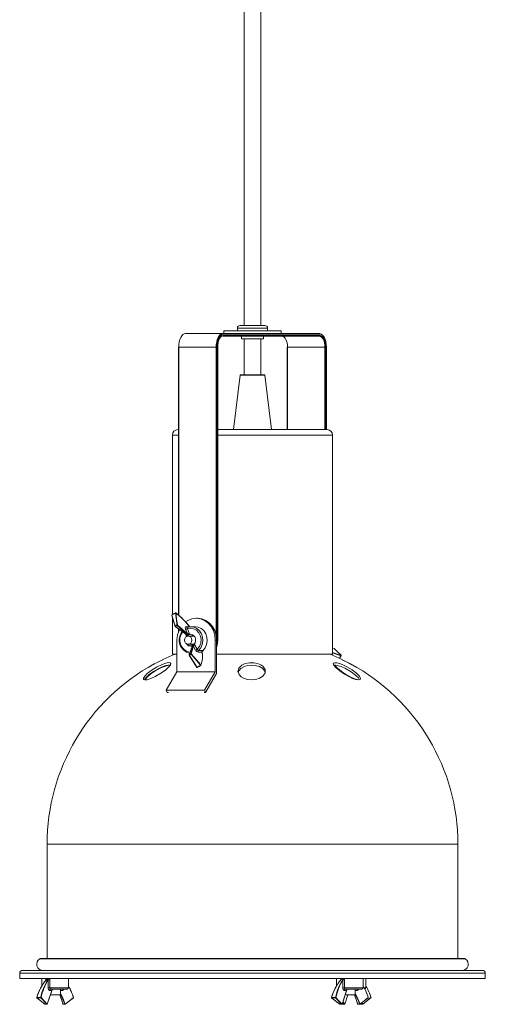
# Model space of a CAD drawing. Header units: millimetres. Extents: x -91 to 307, y -1348 to 90.
# Tile 2 of 3: x 137 to 307, y -1348 to -989. Entities that reach past the tile are written whole.
import ezdxf

# ---------------------------------------------------------------- set-up
doc = ezdxf.new("R2010")
doc.units = ezdxf.units.MM

msp = doc.modelspace()

# ---------------------------------------------------------------- linework, layer by layer
at = {"color": 7, "linetype": 'Continuous', "lineweight": 15}
for p, q in [((218.78, -141.35), (218.78, -1100.43)), ((224.78, -1100.43), (224.78, -141.35)), ((197.29, -1103.33), (246.28, -1103.33)), ((246.45, -1103.53), (211.11, -1103.53)), ((211.28, -1102.33), (211.28, -1103.33)), ((211.28, -1102.33), (232.28, -1102.33)), ((216.28, -1101.43), (216.28, -1102.33)), ((217.28, -1100.43), (226.28, -1100.43)), ((227.28, -1102.33), (227.28, -1101.43)), ((232.28, -1103.33), (232.28, -1102.33)), ((246.28, -1104.33), (210.94, -1104.33)), ((211.11, -1104.13), (246.45, -1104.13)), ((217.73, -1104.33), (217.73, -1105.33)), ((225.84, -1105.33), (217.73, -1105.33)), ((218.78, -1105.33), (218.78, -1118.45)), ((224.78, -1118.45), (224.78, -1105.33)), ((225.84, -1105.33), (225.84, -1104.33)), ((194.76, -1108.33), (194.76, -1206.18)), ((194.76, -1108.33), (208.79, -1108.33)), ((208.79, -1108.33), (208.79, -1215.33)), ((209.08, -1215.33), (209.08, -1108.33)), ((209.1, -1215.33), (209.1, -1108.33)), ((234.46, -1108.33), (234.46, -1138.45)), ((234.46, -1108.33), (248.49, -1108.33)), ((248.8, -1138.45), (248.8, -1108.33)), ((217.27, -1118.54), (214.79, -1138.36)), ((217.37, -1118.45), (226.19, -1118.45)), ((228.77, -1138.36), (226.29, -1118.54)), ((194.76, -1138.45), (194.53, -1138.45)), ((249.03, -1138.45), (209.1, -1138.45)), ((192.53, -1140.45), (192.53, -1206.07)), ((251.03, -1220.45), (251.03, -1140.45)), ((192.3, -1206.29), (193.53, -1210.31)), ((192.53, -1207.05), (192.53, -1220.45)), ((201.69, -1207.33), (201.21, -1207.33)), ((193.57, -1210.36), (197.82, -1213.36)), ((194.35, -1209.83), (198, -1213.02)), ((194.76, -1211.21), (194.76, -1212.21)), ((198, -1213.02), (197.35, -1211.35)), ((197.48, -1210.43), (198.85, -1210.43)), ((197.89, -1210.73), (197.88, -1210.73)), ((198.02, -1210.7), (197.99, -1210.72)), ((198, -1211.15), (198.64, -1212.81)), ((200.98, -1210.45), (199.39, -1210.45)), ((194.21, -1226.87), (194.21, -1215.33)), ((197.62, -1214.05), (197.81, -1213.79)), ((197.92, -1213.86), (197.88, -1213.91)), ((200.43, -1213.83), (198.3, -1213.83)), ((199.19, -1213.27), (198.78, -1213.32)), ((199.91, -1213.83), (199.85, -1213.77)), ((208.21, -1226.87), (208.21, -1215.33)), ((209.1, -1215.33), (208.21, -1215.33)), ((208.79, -1215.33), (208.69, -1216.66)), ((208.69, -1215.33), (208.69, -1227.1)), ((198.3, -1216.83), (200.43, -1216.83)), ((200.12, -1216.83), (200.03, -1217.05)), ((200.17, -1217.05), (200.03, -1217.05)), ((201.03, -1218.95), (200.14, -1217.44)), ((200.34, -1216.83), (200.3, -1216.94)), ((200.75, -1217.16), (201.64, -1218.67)), ((251.61, -1218.4), (251.03, -1218.2)), ((254.14, -1220.88), (251.63, -1218.42)), ((194.21, -1220.45), (192.53, -1220.45)), ((198.63, -1220.85), (201.5, -1225.28)), ((203.38, -1219.78), (202.01, -1219.78)), ((202.09, -1219.11), (203.46, -1219.11)), ((203.38, -1219.66), (203.38, -1219.78)), ((203.42, -1219.41), (203.42, -1219.41)), ((251.03, -1220.45), (208.69, -1220.45)), ((254.58, -1222.49), (254.58, -1222.51)), ((190.3, -1233.64), (194.21, -1226.87)), ((194.21, -1226.87), (208.21, -1226.87)), ((204.3, -1233.64), (208.21, -1226.87)), ((208.6, -1227.48), (204.61, -1234.4)), ((190.61, -1234.4), (190.3, -1233.64)), ((190.3, -1233.64), (204.3, -1233.64)), ((190.61, -1234.4), (191.11, -1234.4)), ((204.11, -1234.4), (204.61, -1234.4)), ((204.61, -1234.4), (204.3, -1233.64)), ((146.78, -1289.88), (146.78, -1331.64)), ((296.78, -1331.64), (296.78, -1289.88)), ((299.23, -1331.64), (144.34, -1331.64)), ((136.78, -1336.96), (136.78, -1338.96)), ((137.78, -1335.96), (305.78, -1335.96)), ((306.78, -1338.96), (306.78, -1336.96)), ((136.78, -1338.96), (306.78, -1338.96)), ((144.82, -1338.96), (144.82, -1341.73)), ((147.18, -1342.26), (147.18, -1339.43)), ((147.81, -1339.43), (147.18, -1339.43)), ((147.81, -1339.43), (147.81, -1342.26)), ((154.59, -1342.26), (154.59, -1338.96)), ((252.43, -1338.96), (252.43, -1341.73)), ((254.78, -1342.26), (254.78, -1339.43)), ((255.42, -1339.43), (254.78, -1339.43)), ((255.42, -1339.43), (255.42, -1342.26)), ((262.2, -1342.26), (262.2, -1338.96)), ((263.21, -1342.26), (263.21, -1338.96)), ((146.87, -1348.26), (148.58, -1343.1)), ((146.87, -1348.23), (148.51, -1343.26)), ((147.18, -1342.26), (154.59, -1342.26)), ((148.51, -1343.26), (147.65, -1343.26)), ((147.97, -1344.88), (151.71, -1344.88)), ((154.09, -1342.76), (148.09, -1342.76)), ((151.71, -1344.88), (151.71, -1342.76)), ((254.47, -1348.23), (256.12, -1343.26)), ((254.48, -1348.26), (256.19, -1343.1)), ((254.78, -1342.26), (262.2, -1342.26)), ((256.12, -1343.26), (255.26, -1343.26)), ((255.49, -1348.26), (256.61, -1344.88)), ((255.57, -1344.88), (259.31, -1344.88)), ((261.7, -1342.76), (255.7, -1342.76)), ((259.31, -1344.88), (259.31, -1342.76)), ((143.01, -1345.95), (146, -1348.31)), ((143.02, -1345.82), (144.45, -1345.82)), ((144.47, -1345.96), (143.04, -1345.96)), ((146.04, -1348.32), (146.76, -1348.32)), ((152.6, -1348.29), (153.3, -1348.29)), ((153.38, -1348.32), (152.66, -1348.32)), ((153.41, -1348.31), (156.41, -1345.95)), ((250.61, -1345.95), (253.61, -1348.31)), ((250.62, -1345.82), (252.05, -1345.82)), ((252.07, -1345.96), (250.65, -1345.96)), ((253.64, -1348.32), (254.36, -1348.32)), ((254.5, -1348.21), (254.62, -1348.31)), ((254.66, -1348.32), (255.37, -1348.32)), ((260.21, -1348.29), (260.91, -1348.29)), ((260.98, -1348.32), (260.27, -1348.32)), ((261.02, -1348.31), (264.02, -1345.95)), ((261.14, -1348.21), (261.16, -1348.26)), ((261.22, -1348.29), (261.92, -1348.29)), ((261.99, -1348.32), (261.28, -1348.32)), ((262.03, -1348.31), (265.03, -1345.95))]:
    msp.add_line(p, q, dxfattribs=at)
at = {"color": 8, "linetype": 'Continuous', "lineweight": 15}
for p, q in [((227.28, -1101.43), (216.28, -1101.43)), ((194.86, -1108.33), (194.86, -1206.26)), ((208.51, -1213.56), (208.51, -1108.33)), ((209.08, -1108.33), (209.1, -1108.33)), ((234.57, -1108.33), (234.57, -1138.45)), ((248.22, -1138.45), (248.22, -1108.33)), ((248.49, -1108.33), (248.49, -1138.45)), ((248.78, -1138.45), (248.78, -1108.33)), ((248.78, -1108.33), (248.8, -1108.33)), ((226.29, -1118.54), (217.27, -1118.54)), ((214.79, -1138.36), (228.77, -1138.36)), ((194.76, -1140.45), (192.53, -1140.45)), ((251.03, -1140.45), (209.1, -1140.45)), ((194.86, -1211.28), (194.86, -1211.94)), ((198.88, -1210.48), (198.85, -1210.43)), ((197.54, -1213.51), (197.19, -1212.92)), ((199.7, -1217.82), (199.65, -1217.85)), ((199.67, -1217.91), (199.65, -1217.85)), ((296.78, -1289.88), (146.78, -1289.88)), ((299.43, -1331.7), (144.13, -1331.7)), ((306.78, -1336.96), (136.78, -1336.96)), ((146.35, -1339.43), (146.4, -1339.43)), ((253.95, -1339.43), (254.01, -1339.43)), ((148.58, -1343.1), (148.51, -1343.26)), ((152.4, -1343.26), (151.71, -1343.26)), ((255.48, -1348.23), (256.59, -1344.88)), ((256.19, -1343.1), (256.12, -1343.26)), ((260.01, -1343.26), (259.31, -1343.26)), ((262.58, -1342.26), (263.21, -1342.26)), ((254.5, -1348.2), (254.66, -1348.32)), ((254.74, -1347.47), (255.48, -1348.23)), ((261.18, -1348.18), (261.22, -1348.29)), ((261.81, -1347.69), (262.05, -1348.23))]:
    msp.add_line(p, q, dxfattribs=at)
at = {"color": 7, "linetype": 'Continuous', "lineweight": 15, "flags": 128}
for points in [[(197.29, -1103.33), (196.81, -1103.43), (196.36, -1103.71), (195.94, -1104.18), (195.57, -1104.8), (195.27, -1105.56), (195.05, -1106.42), (194.91, -1107.36), (194.86, -1108.33)], [(208.51, -1108.33), (208.56, -1107.36), (208.7, -1106.42), (208.92, -1105.56), (209.22, -1104.8), (209.59, -1104.18), (210.01, -1103.71), (210.46, -1103.43), (210.94, -1103.33)], [(211.11, -1103.53), (210.66, -1103.63), (210.22, -1103.9), (209.82, -1104.34), (209.47, -1104.94), (209.18, -1105.67), (208.96, -1106.5), (208.83, -1107.4), (208.79, -1108.33)], [(248.78, -1108.33), (248.73, -1107.4), (248.6, -1106.5), (248.39, -1105.67), (248.1, -1104.94), (247.75, -1104.34), (247.34, -1103.9), (246.91, -1103.63), (246.45, -1103.53)], [(208.81, -1108.33), (208.83, -1107.71), (208.98, -1106.57)], [(209.08, -1108.33), (209.12, -1107.51), (209.23, -1106.73), (209.42, -1106), (209.67, -1105.36), (209.98, -1104.84), (210.33, -1104.45), (210.71, -1104.21), (211.11, -1104.13)], [(232.63, -1104.33), (233.01, -1104.41), (233.37, -1104.64), (233.71, -1105.01), (234, -1105.51), (234.24, -1106.11), (234.42, -1106.8), (234.53, -1107.55), (234.57, -1108.33)], [(248.22, -1108.33), (248.18, -1107.55), (248.07, -1106.8), (247.89, -1106.11), (247.65, -1105.51), (247.36, -1105.01), (247.02, -1104.64), (246.66, -1104.41), (246.28, -1104.33)], [(246.45, -1104.13), (246.85, -1104.21), (247.23, -1104.45), (247.58, -1104.84), (247.89, -1105.36), (248.15, -1106), (248.33, -1106.73), (248.45, -1107.51), (248.49, -1108.33)], [(192.33, -1206.22), (192.38, -1206.37), (192.56, -1206.97), (193.29, -1209.36), (193.56, -1210.24)], [(194.21, -1209.83), (194.19, -1209.66), (194.11, -1209.01), (193.76, -1206.38), (193.63, -1205.4)], [(193.77, -1205.4), (194.06, -1207.61), (194.35, -1209.83)], [(208.21, -1215.33), (208.03, -1213.55), (207.51, -1211.86), (206.68, -1210.35), (205.57, -1209.08), (204.24, -1208.13), (202.76, -1207.53), (201.21, -1207.33), (199.65, -1207.53), (198.17, -1208.13), (197.33, -1208.67)], [(208.69, -1215.33), (208.51, -1213.55), (208, -1211.86), (207.16, -1210.35), (206.05, -1209.08), (204.73, -1208.13), (203.25, -1207.53), (201.69, -1207.33)], [(193.63, -1210.35), (193.77, -1210.44), (194.31, -1210.83), (196.48, -1212.35), (198.03, -1213.45)], [(198.18, -1213.35), (196.28, -1211.69), (194.28, -1209.94)], [(197.35, -1211.35), (197.29, -1211.15), (197.24, -1210.86), (197.26, -1210.63), (197.34, -1210.49), (197.48, -1210.43)], [(197.98, -1210.7), (197.92, -1210.73), (197.89, -1210.73)], [(201.64, -1218.67), (202.4, -1217.66), (202.86, -1216.44), (202.98, -1215.12), (202.74, -1213.82), (202.18, -1212.65), (201.34, -1211.74), (200.3, -1211.15), (199.15, -1210.95), (198, -1211.15)], [(198.02, -1210.7), (199.19, -1210.45), (200.37, -1210.58), (201.47, -1211.07), (202.41, -1211.89), (203.13, -1212.97), (203.55, -1214.23), (203.66, -1215.58), (203.43, -1216.91), (202.9, -1218.12), (202.09, -1219.11)], [(203.6, -1219.19), (204.44, -1218.2), (205.01, -1216.98), (205.25, -1215.63), (205.15, -1214.26), (204.72, -1212.97), (204, -1211.87), (203.03, -1211.04), (201.9, -1210.56), (200.98, -1210.45)], [(199.61, -1215.33), (199.51, -1214.76), (199.23, -1214.27), (198.8, -1213.95), (198.3, -1213.83), (197.8, -1213.95), (197.37, -1214.27), (197.09, -1214.76), (196.99, -1215.33), (197.09, -1215.91), (197.37, -1216.39), (197.8, -1216.72), (198.3, -1216.83), (198.8, -1216.72), (199.23, -1216.39), (199.51, -1215.91), (199.61, -1215.33)], [(197.81, -1213.79), (197.73, -1213.73), (197.54, -1213.51)], [(197.81, -1213.79), (197.98, -1213.64), (198.04, -1213.6)], [(198.09, -1213.67), (198.09, -1213.68), (197.92, -1213.86)], [(198.18, -1213.35), (198.18, -1213.35), (198.19, -1213.34), (198.19, -1213.31), (198.14, -1213.21), (198, -1213.02)], [(198.04, -1213.6), (198.04, -1213.64), (198.04, -1213.65), (198.04, -1213.65), (198.05, -1213.66)], [(198.39, -1213.38), (198.47, -1213.33), (198.71, -1213.23)], [(198.78, -1213.32), (198.51, -1213.41), (198.49, -1213.42)], [(198.64, -1212.81), (198.71, -1213.11), (198.71, -1213.23)], [(198.71, -1213.23), (199.32, -1213.18), (199.91, -1213.35), (200.42, -1213.74), (200.8, -1214.29), (201.01, -1214.94), (201.02, -1215.64), (200.83, -1216.31), (200.47, -1216.88)], [(199.5, -1213.83), (199.87, -1213.53), (199.97, -1213.47)], [(199.85, -1213.77), (199.81, -1213.81), (199.79, -1213.83)], [(208.69, -1217.96), (208.9, -1217.11), (209.08, -1215.33)], [(199.85, -1217.4), (198.76, -1220.39), (198.62, -1220.76)], [(199.9, -1217.32), (199.3, -1218.97), (198.66, -1220.72)], [(199.3, -1220.32), (199.32, -1220.22), (199.42, -1219.84), (199.79, -1218.32), (200.05, -1217.22)], [(200.14, -1217.44), (199.82, -1218.74), (199.44, -1220.33)], [(199.95, -1217.19), (199.62, -1216.95), (199.5, -1216.83)], [(199.83, -1217.29), (199.77, -1217.34), (199.58, -1217.44)], [(199.58, -1217.44), (199.58, -1217.42), (199.58, -1217.4), (199.58, -1217.39), (199.58, -1217.37), (199.59, -1217.36), (199.59, -1217.35), (199.6, -1217.34), (199.61, -1217.34)], [(199.65, -1217.85), (199.58, -1217.56), (199.58, -1217.44)], [(199.61, -1217.34), (199.82, -1217.26), (199.83, -1217.25)], [(199.8, -1217.27), (199.8, -1217.28), (199.8, -1217.28), (199.81, -1217.29), (199.83, -1217.29)], [(199.83, -1217.29), (199.86, -1217.29), (199.89, -1217.3), (199.9, -1217.31), (199.9, -1217.31), (199.9, -1217.32)], [(200.03, -1217.05), (200.08, -1217.08), (200.1, -1217.1)], [(200.14, -1217.44), (200.12, -1217.32), (200.08, -1217.22), (200.07, -1217.22), (200.06, -1217.22), (200.05, -1217.22), (200.05, -1217.22)], [(200.47, -1216.88), (200.26, -1217.03), (200.17, -1217.07)], [(200.22, -1217), (200.24, -1216.99), (200.46, -1216.8)], [(200.47, -1216.88), (200.56, -1216.94), (200.75, -1217.16)], [(251.6, -1218.39), (251.6, -1218.39), (251.61, -1218.4)], [(254.12, -1220.87), (252.87, -1219.64), (251.61, -1218.4)], [(193.41, -1220.45), (192.3, -1220.92), (189.01, -1222.42)], [(198.69, -1220.84), (198.79, -1221), (199.22, -1221.66), (200.92, -1224.29), (201.55, -1225.27)], [(202.86, -1224.44), (202.73, -1224.3), (202.2, -1223.7), (200.12, -1221.31), (199.34, -1220.42)], [(199.44, -1220.33), (201.2, -1222.35), (202.95, -1224.35)], [(203.6, -1219.19), (203.48, -1219.33), (203.42, -1219.41)], [(203.46, -1219.11), (203.58, -1219.14), (203.6, -1219.19)], [(254.56, -1222.42), (251.27, -1220.92), (250.15, -1220.45)], [(254.53, -1222.49), (254.54, -1222.45), (254.54, -1222.43), (254.55, -1222.42), (254.55, -1222.42), (254.56, -1222.42), (254.57, -1222.43), (254.57, -1222.45), (254.58, -1222.49)], [(190.17, -1223.74), (191.14, -1223.55), (191.77, -1223.62), (191.98, -1223.92), (191.79, -1224.45), (191.14, -1225.22), (189.97, -1226.24), (188.28, -1227.43), (186.25, -1228.6), (184.68, -1229.34), (183.28, -1229.79), (182.43, -1229.86), (182.03, -1229.65), (182.02, -1229.21), (182.43, -1228.52), (183.34, -1227.57), (184.82, -1226.41), (186.76, -1225.21), (188.77, -1224.24), (190.17, -1223.74)], [(190.2, -1224.64), (188.81, -1225.13), (187.31, -1225.84), (185.69, -1226.78), (184.05, -1227.94), (182.7, -1229.18), (182.29, -1229.79)], [(182.51, -1229.86), (182.57, -1229.72), (183.31, -1228.83), (184.62, -1227.69), (186.46, -1226.45), (188.52, -1225.37), (189.98, -1224.79), (191.21, -1224.48)], [(185.92, -1224.06), (185.93, -1224.03), (185.93, -1224.01), (185.94, -1224), (185.94, -1223.99), (185.95, -1224), (185.96, -1224.01), (185.96, -1224.03), (185.96, -1224.04)], [(191.72, -1224.53), (191.7, -1224.5), (190.97, -1224.48), (190.2, -1224.64)], [(201.63, -1225.32), (201.63, -1225.32), (201.63, -1225.31)], [(225.57, -1224.83), (226.4, -1226.11), (226.35, -1227.26), (225.55, -1228.46), (224.36, -1229.25), (223.01, -1229.7), (221.44, -1229.88), (220.03, -1229.75), (218.79, -1229.38), (217.7, -1228.77), (216.86, -1227.91), (216.46, -1226.8), (216.76, -1225.59), (217.83, -1224.51), (219.11, -1223.91), (220.71, -1223.58), (222.23, -1223.58), (223.59, -1223.82), (224.78, -1224.29), (225.57, -1224.83)], [(225.52, -1225.71), (224.37, -1225.01), (222.81, -1224.56), (221.24, -1224.45), (219.83, -1224.62), (218.58, -1225.03), (217.51, -1225.66), (216.75, -1226.54), (216.59, -1227.15)], [(226.36, -1227.16), (226.35, -1226.89), (225.52, -1225.71)], [(260.83, -1228.5), (261.24, -1229.26), (261.08, -1229.76), (260.43, -1229.87), (259.5, -1229.69), (258.34, -1229.28), (256.94, -1228.62), (255.33, -1227.71), (253.64, -1226.57), (252.19, -1225.35), (251.37, -1224.34), (251.29, -1223.81), (251.73, -1223.56), (252.56, -1223.61), (253.65, -1223.9), (254.97, -1224.42), (256.49, -1225.17), (258.14, -1226.17), (259.71, -1227.36), (260.83, -1228.5)], [(260.77, -1229.4), (259.42, -1228.07), (257.76, -1226.86), (255.72, -1225.69), (254.13, -1224.98), (252.7, -1224.54), (251.78, -1224.46), (251.55, -1224.56)], [(251.59, -1224.85), (251.58, -1224.84), (251.88, -1224.49), (252.13, -1224.49)], [(257.62, -1223.99), (257.62, -1223.99), (257.61, -1224), (257.61, -1224.01), (257.6, -1224.03), (257.6, -1224.06)], [(146.35, -1339.43), (146.38, -1339.13), (146.44, -1338.96)], [(147.22, -1339.11), (147.22, -1339.1), (147.21, -1339.08), (147.21, -1339.06), (147.19, -1339.03), (147.1, -1338.98), (147.03, -1338.96)], [(147.18, -1339.43), (147.23, -1339.27), (147.25, -1339.17), (147.24, -1339.15), (147.24, -1339.12), (147.23, -1339.11), (147.22, -1339.11), (147.22, -1339.11)], [(147.7, -1338.96), (147.77, -1339.13), (147.81, -1339.43)], [(253.95, -1339.43), (253.99, -1339.13), (254.05, -1338.96)], [(254.82, -1339.11), (254.82, -1339.1), (254.82, -1339.08), (254.81, -1339.06), (254.79, -1339.03), (254.7, -1338.98), (254.64, -1338.96)], [(254.78, -1339.43), (254.84, -1339.27), (254.85, -1339.17), (254.85, -1339.15), (254.84, -1339.12), (254.84, -1339.11), (254.83, -1339.11), (254.82, -1339.11)], [(255.3, -1338.96), (255.38, -1339.13), (255.42, -1339.43)], [(147.65, -1343.26), (147.55, -1343.23), (147.4, -1343.1), (147.28, -1342.88), (147.2, -1342.59), (147.18, -1342.26)], [(147.81, -1342.26), (147.83, -1342.42), (147.87, -1342.57), (147.94, -1342.68), (148.03, -1342.75), (148.09, -1342.76)], [(151.42, -1344.88), (152.35, -1347.67), (152.54, -1348.26)], [(152.76, -1342.76), (152.77, -1342.76), (152.79, -1342.76)], [(255.26, -1343.26), (255.15, -1343.23), (255.01, -1343.1), (254.89, -1342.88), (254.81, -1342.59), (254.78, -1342.26)], [(255.42, -1342.26), (255.43, -1342.42), (255.48, -1342.57), (255.55, -1342.68), (255.64, -1342.75), (255.7, -1342.76)], [(259.03, -1344.88), (259.96, -1347.67), (260.15, -1348.26)], [(260.36, -1342.76), (260.38, -1342.76), (260.4, -1342.76)], [(143.02, -1345.82), (143, -1345.83), (142.99, -1345.83), (142.98, -1345.83), (142.98, -1345.84), (142.97, -1345.84)], [(143.04, -1345.96), (143.15, -1346.05), (143.6, -1346.4), (145.38, -1347.8), (146.04, -1348.32)], [(146.76, -1348.32), (146.67, -1348.23), (146.33, -1347.88), (144.97, -1346.48), (144.47, -1345.96)], [(144.58, -1345.87), (145.72, -1347.05), (146.87, -1348.23)], [(153.43, -1348.23), (154.93, -1347.05), (156.43, -1345.87)], [(250.62, -1345.82), (250.61, -1345.83), (250.6, -1345.83), (250.59, -1345.83), (250.58, -1345.84), (250.58, -1345.84)], [(250.65, -1345.96), (250.76, -1346.05), (251.2, -1346.4), (252.98, -1347.8), (253.64, -1348.32)], [(254.36, -1348.32), (254.28, -1348.23), (253.94, -1347.88), (252.58, -1346.48), (252.07, -1345.96)], [(252.18, -1345.87), (253.32, -1347.05), (254.47, -1348.23)], [(261.04, -1348.23), (262.54, -1347.05), (264.03, -1345.87)], [(262.05, -1348.23), (263.55, -1347.05), (265.04, -1345.87)]]:
    msp.add_lwpolyline(points, dxfattribs=at)
at = {"color": 8, "linetype": 'Continuous', "lineweight": 15, "flags": 128}
for points in [[(192.34, -1206.18), (192.33, -1206.18), (192.33, -1206.19), (192.33, -1206.2), (192.33, -1206.21), (192.33, -1206.22)], [(197.99, -1210.72), (197.95, -1210.73), (197.92, -1210.8), (197.92, -1210.91), (197.95, -1211.05), (198, -1211.15)], [(197.54, -1213.51), (197.61, -1213.46), (197.66, -1213.4), (197.7, -1213.35), (197.73, -1213.31), (197.74, -1213.28), (197.73, -1213.26)], [(197.82, -1213.35), (197.98, -1213.44), (198, -1213.45), (198.02, -1213.45), (198.03, -1213.45), (198.03, -1213.45)], [(251.63, -1218.42), (251.62, -1218.41), (251.61, -1218.4)], [(198.69, -1220.84), (198.67, -1220.85), (198.66, -1220.85), (198.65, -1220.85), (198.64, -1220.86), (198.63, -1220.85), (198.63, -1220.85)], [(251.03, -1219.8), (253.4, -1220.64), (254.12, -1220.87)], [(254.12, -1221), (253.39, -1220.77), (251.03, -1219.93)], [(254.14, -1220.88), (254.13, -1220.88), (254.12, -1220.87)], [(254.16, -1221), (254.16, -1221.01), (254.15, -1221.01), (254.14, -1221.01), (254.13, -1221.01), (254.12, -1221)], [(201.55, -1225.27), (201.54, -1225.28), (201.52, -1225.28), (201.51, -1225.28), (201.5, -1225.29), (201.5, -1225.29), (201.5, -1225.28)], [(201.55, -1225.27), (201.56, -1225.28), (201.58, -1225.3), (201.59, -1225.31), (201.6, -1225.32), (201.61, -1225.32), (201.62, -1225.32), (201.63, -1225.32)], [(202.86, -1224.44), (202.87, -1224.46), (202.88, -1224.47), (202.9, -1224.48), (202.91, -1224.49), (202.92, -1224.49), (202.93, -1224.49), (202.94, -1224.49), (202.94, -1224.49)], [(151.47, -1344.88), (151.7, -1345.56), (152.6, -1348.29)], [(151.71, -1344.26), (152.25, -1345.5), (153.43, -1348.23)], [(153.3, -1348.29), (153.23, -1348.12), (152.95, -1347.47), (151.81, -1344.85), (151.71, -1344.61)], [(259.08, -1344.88), (259.3, -1345.56), (260.21, -1348.29)], [(259.31, -1344.26), (259.85, -1345.5), (261.04, -1348.23)], [(260.91, -1348.29), (260.84, -1348.12), (260.55, -1347.47), (259.42, -1344.85), (259.31, -1344.61)], [(152.6, -1348.29), (152.58, -1348.29), (152.57, -1348.28), (152.56, -1348.28), (152.55, -1348.27), (152.54, -1348.26), (152.54, -1348.26)], [(255.37, -1348.32), (255.29, -1348.23), (254.95, -1347.88), (254.69, -1347.62)], [(260.21, -1348.29), (260.19, -1348.29), (260.18, -1348.28), (260.16, -1348.28), (260.16, -1348.27), (260.15, -1348.26), (260.15, -1348.26)], [(261.22, -1348.29), (261.2, -1348.29), (261.19, -1348.28), (261.17, -1348.28), (261.17, -1348.27), (261.16, -1348.26), (261.16, -1348.26)], [(261.92, -1348.29), (261.85, -1348.12), (261.7, -1347.78)]]:
    msp.add_lwpolyline(points, dxfattribs=at)
at = {"color": 7, "linetype": 'Continuous', "lineweight": 15}
for centre, radius, start, end in [((212.43, -1106.73), 3.46, 124.566, 177.387), ((210.92, -1103.52), 0.189, 356.4398, 85.9303), ((217.28, -1101.43), 1, 90, 180), ((226.28, -1101.43), 1, 0, 90), ((246.27, -1103.52), 0.189, 356.4398, 85.9303), ((210.92, -1104.15), 0.189, 274.0697, 3.5602), ((246.27, -1104.15), 0.189, 274.0697, 3.5602), ((217.37, -1118.55), 0.1, 90, 172.875), ((226.19, -1118.55), 0.1, 7.125, 90), ((194.53, -1140.45), 2, 90, 180), ((214.69, -1138.35), 0.1, 270, 352.875), ((228.87, -1138.35), 0.1, 187.125, 270), ((249.03, -1140.45), 2, 0, 90), ((192.4, -1206.26), 0.1, 127.0343, 196.9773), ((197.92, -1213.62), 9.28, 117.5409, 127.0797), ((197.99, -1213.62), 9.31, 117.5409, 127.0797), ((193.7, -1205.53), 0.15, 62.721, 117.9336), ((193.69, -1205.44), 0.1, 54.1003, 117.4964), ((178.18, -1226.08), 25.88, 36.9334, 53.2009), ((193.72, -1205.4), 0.0547, 3.1392, 52.5112), ((178.16, -1226.22), 26.03, 37.345, 53.1408), ((193.62, -1210.28), 0.1, 196.9787, 234.8711), ((196.64, -1214.38), 5.16, 117.9929, 126.6277), ((193.76, -1210.18), 0.217, 198.3047, 233.0329), ((196.65, -1214.4), 5.05, 117.9929, 126.6277), ((194.29, -1209.96), 0.15, 62.7276, 118.0368), ((194.41, -1209.79), 0.202, 189.8398, 227.291), ((203.07, -1215.3), 8.86, 154.1786, 180.2173), ((194.21, -1209.82), 0.143, 296.9079, 355.011), ((197.14, -1209.56), 1.81, 276.838, 298.2677), ((200.08, -1215.3), 5.04, 141.4616, 255.8129), ((197.97, -1213.67), 0.193, 217.235, 256.8176), ((197.79, -1211.22), 1.81, 276.838, 298.2677), ((197.82, -1213.53), 0.227, 343.7578, 23.2119), ((199.19, -1215.01), 1.77, 114.3724, 130.2482), ((198.08, -1213.6), 0.0706, 240.6235, 278.1313), ((199.22, -1215.01), 1.76, 114.6834, 129.9372), ((198.36, -1212.75), 0.627, 252.735, 271.9451), ((198.4, -1213.48), 0.107, 56.2131, 99.7984), ((198.5, -1213.38), 0.043, 208.1613, 252.6018), ((198.82, -1213.22), 0.111, 182.7928, 247.5952), ((199.16, -1215.7), 1.79, 210.7378, 283.6561), ((199.2, -1215.71), 1.69, 218.4947, 283.9505), ((199.07, -1215.66), 1.77, 294.3724, 310.2482), ((199.83, -1217.29), 0.0391, 96.0258, 152.3647), ((199.1, -1215.66), 1.75, 294.6696, 308.1559), ((201.15, -1217.96), 1.33, 137.7801, 146.1842), ((199.92, -1216.17), 1.29, 279.7666, 309.7966), ((200.08, -1216.96), 0.142, 310.3587, 339.6638), ((200.81, -1217.68), 1.29, 279.7666, 309.7966), ((202.44, -1218.29), 1.55, 205.0727, 253.8804), ((202.33, -1218.42), 0.736, 199.8708, 251.3417), ((251.56, -1218.49), 0.1, 45.4683, 70.5672), ((221.76, -1289.87), 74.93, 115.9351, 118.5727), ((189.11, -1222.49), 0.123, 144.622, 179.1044), ((198.72, -1220.8), 0.1, 159.8753, 212.8827), ((196.29, -1216.27), 5.05, 297.9929, 306.6277), ((198.81, -1220.75), 0.152, 172.1149, 217.9122), ((196.27, -1216.29), 5.16, 297.9929, 306.6277), ((199.36, -1220.41), 0.109, 44.9341, 124.5765), ((199.45, -1220.32), 0.148, 179.9698, 225.497), ((199.06, -1220.04), 0.478, 306.1908, 322.1501), ((202.48, -1219.5), 0.548, 134.8593, 210.4551), ((195.58, -1221.45), 7.96, 337.6298, 13.3247), ((195.79, -1221.38), 7.76, 337.4473, 11.8667), ((203.85, -1219.5), 0.548, 134.8593, 210.4551), ((203.65, -1219.57), 0.28, 146.2765, 197.6385), ((244.25, -1215.79), 11.16, 326.5557, 332.1601), ((244.33, -1215.79), 11.11, 326.3493, 332.1608), ((254.01, -1220.93), 0.124, 327.4116, 31.4777), ((254.07, -1220.96), 0.1, 332.1411, 45.4671), ((221.76, -1289.87), 74.93, 61.4273, 64.0649), ((221.81, -1289.87), 74.93, 61.4273, 64.0649), ((221.78, -1289.88), 75, 118.5469, 180), ((201.58, -1225.23), 0.1, 212.8837, 297.4964), ((197.26, -1217.04), 9.28, 297.5409, 307.0797), ((197.33, -1217.05), 9.31, 297.5409, 307.0797), ((202.57, -1224.06), 0.478, 306.2142, 322.1596), ((202.88, -1224.41), 0.1, 307.0343, 333.2329), ((264.89, -1212.99), 17.42, 221.5026, 254.8162), ((221.78, -1289.88), 75, 0, 61.4531), ((207.9, -1227.12), 0.794, 332.9568, 1.5981), ((145.29, -1333.67), 2.29, 120.5329, 270), ((144.34, -1332.04), 0.4, 90, 120.5329), ((298.27, -1333.67), 2.29, 270, 59.4671), ((299.23, -1332.04), 0.4, 59.4671, 90), ((137.78, -1336.96), 1, 90, 180), ((305.78, -1336.96), 1, 0, 90), ((161.87, -1351.72), 19.77, 141.5296, 162.784), ((161.82, -1351.63), 19.68, 140.466, 162.831), ((165.74, -1350.67), 21.84, 148.0278, 167.1814), ((166.03, -1350.78), 22.01, 148.9416, 167.1157), ((146.88, -1339.54), 0.498, 118.6143, 166.38), ((147.13, -1339.83), 0.875, 96.2559, 123.8192), ((269.48, -1351.72), 19.77, 141.5296, 162.784), ((269.43, -1351.63), 19.68, 140.466, 162.831), ((273.35, -1350.67), 21.84, 148.0278, 167.1814), ((273.64, -1350.78), 22.01, 148.9416, 167.1157), ((254.49, -1339.54), 0.498, 118.6143, 166.38), ((254.73, -1339.83), 0.875, 96.2559, 123.8192), ((148.13, -1343.23), 0.473, 93.8256, 183.3722), ((148.98, -1343.23), 0.473, 93.8256, 183.3722), ((149.06, -1343.26), 0.5, 90.0098, 161.6915), ((152.85, -1343.21), 0.456, 97.6414, 186.0017), ((154.09, -1342.26), 0.5, 270, 360), ((139.21, -1350.97), 17.94, 16.6484, 30.9813), ((139.3, -1351), 17.88, 16.6681, 31.187), ((255.73, -1343.23), 0.473, 93.8256, 183.3722), ((256.59, -1343.23), 0.473, 93.8256, 183.3722), ((256.66, -1343.26), 0.5, 90.0098, 161.6915), ((260.46, -1343.21), 0.456, 97.6414, 186.0017), ((261.7, -1342.26), 0.5, 270, 360), ((246.82, -1350.97), 17.94, 16.6484, 30.9813), ((246.91, -1351), 17.88, 16.6681, 31.187), ((262.71, -1342.26), 0.5, 270, 360), ((247.83, -1350.97), 17.94, 16.6484, 30.9813), ((247.92, -1351), 17.88, 16.6681, 31.187), ((143.07, -1345.87), 0.1, 161.7497, 231.785), ((143.14, -1345.87), 0.134, 159.6709, 222.7512), ((144.6, -1345.87), 0.16, 163.2598, 214.4528), ((144.45, -1346.02), 0.192, 49.0279, 91.2956), ((144.46, -1345.84), 0.118, 272.5449, 346.4162), ((146.07, -1348.23), 0.1, 231.7877, 270), ((146.07, -1348.29), 0.0417, 229.3102, 268.9859), ((146.75, -1348.2), 0.118, 272.3869, 346.4285), ((146.78, -1348.23), 0.1, 270, 341.6828), ((152.64, -1348.23), 0.1, 198.3172, 270), ((152.64, -1348.3), 0.0299, 272.1188, 318.5537), ((153.29, -1348.1), 0.192, 272.6651, 315.6144), ((153.35, -1348.23), 0.1, 270, 308.2123), ((156.35, -1345.87), 0.1, 308.215, 18.2503), ((156.41, -1345.84), 0.0326, 299.6826, 5.2145), ((250.68, -1345.87), 0.1, 161.7497, 231.785), ((250.75, -1345.87), 0.134, 159.6709, 222.7512), ((252.06, -1346.02), 0.192, 49.0279, 91.2956), ((252.21, -1345.87), 0.16, 163.2598, 214.4528), ((252.07, -1345.84), 0.118, 272.5449, 346.4162), ((253.67, -1348.23), 0.1, 231.7877, 270), ((253.67, -1348.29), 0.0417, 229.3102, 268.9859), ((254.36, -1348.2), 0.118, 272.3869, 346.4285), ((254.38, -1348.23), 0.1, 270, 341.6828), ((254.68, -1348.23), 0.1, 231.7877, 270), ((254.68, -1348.29), 0.0417, 229.3102, 268.9859), ((255.37, -1348.2), 0.118, 272.3869, 346.4285), ((255.39, -1348.23), 0.1, 270, 341.6828), ((260.25, -1348.23), 0.1, 198.3172, 270), ((260.24, -1348.3), 0.0299, 272.1188, 318.5537), ((260.9, -1348.1), 0.192, 272.6651, 315.6144), ((260.96, -1348.23), 0.1, 270, 308.2123), ((261.26, -1348.23), 0.1, 198.3172, 270), ((261.26, -1348.3), 0.0299, 272.1188, 318.5537), ((261.91, -1348.1), 0.192, 272.6651, 315.6144), ((261.97, -1348.23), 0.1, 270, 308.2123), ((263.95, -1345.87), 0.1, 308.215, 18.2503), ((264.02, -1345.84), 0.0326, 299.6826, 5.2145), ((264.96, -1345.87), 0.1, 308.215, 18.2503), ((265.03, -1345.84), 0.0326, 299.6826, 5.2145)]:
    msp.add_arc(centre, radius, start, end, dxfattribs=at)
at = {"color": 8, "linetype": 'Continuous', "lineweight": 15}
for centre, radius, start, end in [((192.36, -1206.28), 0.063, 119.5657, 190.1038), ((193.68, -1205.38), 0.0459, 131.3361, 198.375), ((193.59, -1210.3), 0.0633, 119.4279, 189.8189), ((193.59, -1210.31), 0.0599, 245.0504, 316.5731), ((197.9, -1210.29), 0.441, 199.02, 267.7703), ((199.72, -1215.29), 4.49, 138.5466, 260.8321), ((200, -1217.43), 0.144, 130.0767, 171.3963), ((200.53, -1216.81), 0.0848, 183.0974, 229.3561), ((198.69, -1220.79), 0.0737, 116.6154, 159.3156), ((202.89, -1224.41), 0.0903, 334.9038, 43.9041), ((152.32, -1342.65), 0.617, 277.288, 349.576), ((259.93, -1342.65), 0.617, 277.288, 349.576), ((143.04, -1345.91), 0.0552, 232.5418, 271.6553), ((146.04, -1348.26), 0.0552, 232.4905, 271.8852), ((146.78, -1348.3), 0.0299, 221.4463, 267.8812), ((146.84, -1348.25), 0.0362, 345.8005, 38.5052), ((152.65, -1348.28), 0.0512, 188.3547, 257.8238), ((153.36, -1348.27), 0.0589, 195.6428, 262.965), ((153.37, -1348.26), 0.0707, 313.3222, 22.5765), ((156.36, -1345.9), 0.0707, 313.342, 22.5666), ((250.65, -1345.91), 0.0552, 232.5418, 271.6553), ((253.64, -1348.26), 0.0552, 232.4905, 271.8852), ((254.38, -1348.3), 0.0299, 221.4463, 267.8812), ((254.44, -1348.25), 0.0362, 345.8005, 38.5052), ((254.65, -1348.26), 0.0552, 232.4905, 271.8852), ((255.4, -1348.3), 0.0299, 221.4463, 267.8812), ((255.45, -1348.25), 0.0362, 345.8005, 38.5052), ((260.26, -1348.28), 0.0512, 188.3547, 257.8238), ((260.97, -1348.27), 0.0589, 195.6428, 262.965), ((260.97, -1348.26), 0.0707, 313.3222, 22.5765), ((261.27, -1348.28), 0.0512, 188.3547, 257.8238), ((261.98, -1348.27), 0.0589, 195.6428, 262.965), ((261.98, -1348.26), 0.0707, 313.3222, 22.5765), ((263.97, -1345.9), 0.0707, 313.342, 22.5666), ((264.98, -1345.9), 0.0707, 313.342, 22.5666)]:
    msp.add_arc(centre, radius, start, end, dxfattribs=at)

doc.saveas('drawing.dxf')
